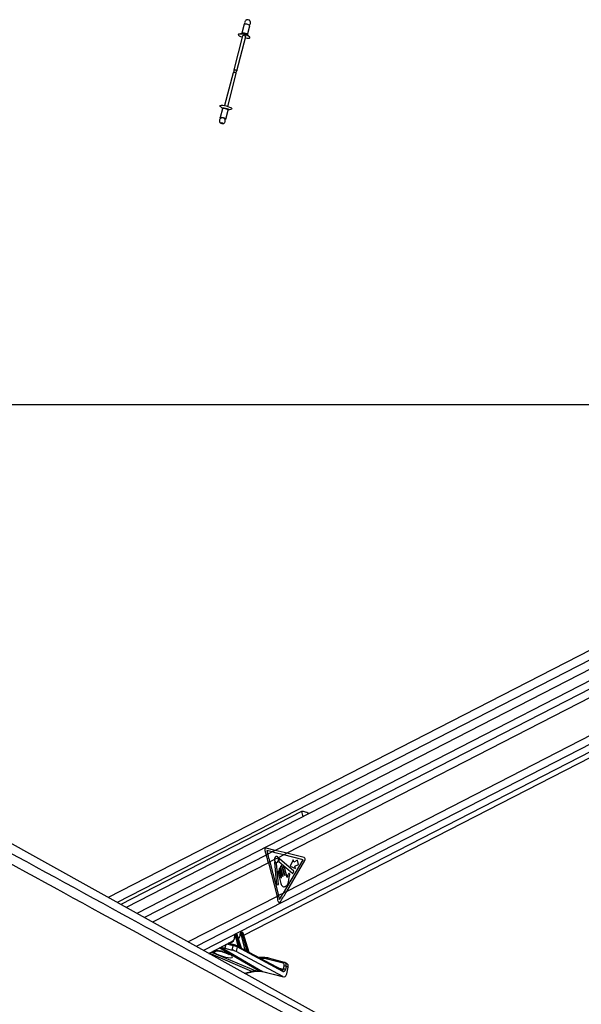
# Model space of a CAD drawing. Header units: millimetres. Extents: x 20 to 23339, y 40 to 19992.
# Tile 38 of 154: x 5284 to 6050, y 7142 to 8485. Entities that reach past the tile are written whole.
import ezdxf

# ---------------------------------------------------------------- set-up
doc = ezdxf.new("R2010")
doc.units = ezdxf.units.MM
doc.header["$LTSCALE"] = 2
doc.layers.add('COMPONENT_GEOMETRY', color=7, linetype='Continuous')
doc.styles.add('SLDTEXTSTYLE0', font='TXT', dxfattribs={"width": 0.75})
doc.dimstyles.new('SLDDIMSTYLE0', dxfattribs={"dimtxt": 100, "dimasz": 6.604, "dimexe": 0, "dimexo": 0.0625, "dimgap": 25, "dimtad": 0, "dimtih": 1, "dimtoh": 1, "dimdec": 0, "dimrnd": 1e-09, "dimzin": 12, "dimdsep": 46, "dimtxsty": 'SLDTEXTSTYLE0', "dimsah": 1, "dimcen": 0.09, "dimadec": 0, "dimazin": 3, "dimtfac": 1, "dimtdec": 0, "dimtofl": 0, "dimtmove": 0, "dimatfit": 3, "dimfxl": 1, "dimfrac": 2, "dimtolj": 1, "dimtzin": 12, "dimarcsym": 0})

# ---------------------------------------------------------------- blocks, each defined once
blk = doc.blocks.new('_D_4')
at = {"layer": 'COMPONENT_GEOMETRY', "color": 7}
for p, q in [((6638.5, 7959.5), (1620.3, 7959.5)), ((1626.6, 7959.5), (1626.6, 5191.3)), ((1426.6, 5171), (1396.1, 5171)), ((1396.1, 5171), (1396.1, 5012.3)), ((1826.7, 5171), (1857.2, 5171)), ((1857.2, 5171), (1857.2, 5012.3)), ((1396.1, 5012.3), (1426.6, 5012.3)), ((1857.2, 5012.3), (1826.7, 5012.3)), ((1626.6, 2094.5), (1626.6, 4862.7)), ((6459.7, 2094.5), (1620.3, 2094.5))]:
    blk.add_line(p, q, dxfattribs=at)
for points in [[(1626.6, 7959.5), (1625.6, 7952.9), (1627.6, 7952.9)], [(1626.6, 2094.5), (1627.6, 2101.1), (1625.6, 2101.1)]]:
    blk.add_solid(points, dxfattribs=at)
at = {"layer": 'COMPONENT_GEOMETRY', "color": 7, "char_height": 100, "attachment_point": 1, "style": 'SLDTEXTSTYLE0'}
for s, insert in [('9\'7.45"', (1426.6, 5141.2)), ('2933mm', (1353.8, 4991.6))]:
    blk.add_mtext(s, dxfattribs=dict(at, insert=insert))

msp = doc.modelspace()

# ---------------------------------------------------------------- linework, layer by layer
at = {"color": 7, "linetype": 'Continuous', "lineweight": 25}
for p, q in [((5590.19, 8478.21), (5587.06, 8466.04)), ((5594.81, 8464.05), (5597.94, 8476.22)), ((5588.09, 8462.72), (5576.1, 8416.07)), ((5580.32, 8414.98), (5592.31, 8461.64)), ((5586.91, 8465.7), (5583.17, 8464.88)), ((5594.67, 8463.77), (5593.91, 8464.23)), ((5594.66, 8463.76), (5594.82, 8463.64)), ((5597.66, 8461.15), (5594.78, 8463.68)), ((5575.11, 8412.22), (5563.61, 8367.44)), ((5567.83, 8366.35), (5579.34, 8411.14)), ((5576.15, 8414.03), (5575.13, 8412.25)), ((5576.1, 8416.03), (5576.13, 8414.01)), ((5579.3, 8413.19), (5580.31, 8414.95)), ((5579.34, 8411.17), (5579.3, 8413.22)), ((5557.78, 8366.05), (5560.66, 8363.52)), ((5560.63, 8363.15), (5557.5, 8350.98)), ((5565.25, 8348.99), (5568.37, 8361.16)), ((5568.52, 8361.5), (5572.27, 8362.33)), ((6605.91, 7904.86), (5404.92, 7287.66)), ((6619.97, 7885.97), (5429.33, 7274.09)), ((5589.9, 7236.12), (6635.01, 7773.21)), ((6374.84, 6748.91), (4581.99, 7744.75)), ((5668.36, 7404.73), (5422.04, 7278.14)), ((5618.41, 7351.74), (5620.31, 7345.6)), ((5632.67, 7351.95), (5620.23, 7354.97)), ((5622.47, 7346.71), (5620.31, 7345.6)), ((5620.98, 7351.53), (5622.47, 7346.71)), ((5628.36, 7349.73), (5620.98, 7351.53)), ((5628.36, 7349.73), (5622.47, 7346.71)), ((5632.67, 7351.95), (5628.36, 7349.73)), ((5644.15, 7345.83), (5636.64, 7341.97)), ((5648.46, 7348.04), (5644.15, 7345.83)), ((5670.7, 7339.15), (5644.15, 7345.83)), ((5672.08, 7342.1), (5648.46, 7348.04)), ((5625.44, 7336.22), (5623.29, 7335.11)), ((5623.29, 7335.11), (5635.08, 7289.22)), ((5631.47, 7339.31), (5625.44, 7336.22)), ((5625.44, 7336.22), (5637.23, 7290.33)), ((5636.64, 7341.97), (5631.47, 7339.31)), ((5631.64, 7335.35), (5634.34, 7304.96)), ((5637.06, 7305.45), (5634.51, 7334.2)), ((5637.63, 7336.89), (5656.56, 7320.26)), ((5657.94, 7323.48), (5638.26, 7340.26)), ((5643.91, 7293.76), (5670.7, 7339.15)), ((5648.2, 7295.96), (5673.1, 7338.14)), ((5657.05, 7339.09), (5652.95, 7330.31)), ((5652.95, 7330.31), (5660.08, 7327.29)), ((5657.84, 7335.99), (5657.05, 7339.09)), ((5662.71, 7338.49), (5657.84, 7335.99)), ((5659.28, 7330.39), (5664.15, 7332.89)), ((5660.08, 7327.29), (5659.28, 7330.39)), ((5664.15, 7332.89), (5662.71, 7338.49)), ((5636.44, 7321.51), (5640.21, 7306.83)), ((5637.94, 7325.7), (5640.83, 7314.46)), ((5640.55, 7314.32), (5638.44, 7322.54)), ((5639.75, 7328.68), (5642.9, 7316.43)), ((5642.62, 7316.29), (5639.94, 7326.72)), ((5645.18, 7317.6), (5642.03, 7329.85)), ((5643.04, 7327.18), (5645.46, 7317.75)), ((5648.72, 7315.1), (5645.31, 7328.35)), ((5656.56, 7320.26), (5657.94, 7323.48)), ((5634.34, 7304.96), (5637.06, 7305.45)), ((5650.89, 7311.05), (5651.63, 7315.88)), ((5637.23, 7290.33), (5635.08, 7289.22)), ((5643.91, 7293.76), (5637.23, 7290.33)), ((5648.2, 7295.96), (5643.91, 7293.76)), ((5577.84, 7236.1), (5577.56, 7236.1)), ((5578.64, 7237.77), (5577.67, 7237.27)), ((5578.96, 7237.85), (5577.99, 7237.35)), ((5577.99, 7237.35), (5578.27, 7237.35)), ((5578.27, 7237.35), (5579.24, 7237.85)), ((5579.24, 7237.85), (5578.96, 7237.85)), ((5579.49, 7237.91), (5579.2, 7237.91)), ((5580.66, 7236.49), (5579.67, 7235.98)), ((5579.67, 7235.98), (5583.71, 7220.17)), ((5586.18, 7218.81), (5580.66, 7236.49)), ((5586.6, 7218.55), (5580.92, 7236.76)), ((5585.83, 7238.3), (5585.21, 7238.3)), ((5586.37, 7240.02), (5585.32, 7239.47)), ((5586.7, 7240.09), (5585.64, 7239.55)), ((5585.64, 7239.55), (5586.27, 7239.55)), ((5586.27, 7239.55), (5587.32, 7240.09)), ((5591.74, 7216.5), (5586.29, 7237.84)), ((5587.32, 7240.09), (5586.7, 7240.09)), ((5587.56, 7240.15), (5586.94, 7240.15)), ((5588.74, 7238.74), (5587.66, 7238.18)), ((5587.66, 7238.18), (5593.68, 7214.63)), ((5596.81, 7212.85), (5588.74, 7238.74)), ((5597.17, 7212.8), (5589, 7239)), ((5542.01, 7211.51), (5575.37, 7228.65)), ((5577.02, 7223.08), (5568.61, 7225.18)), ((5577.02, 7223.08), (5577.27, 7222.98)), ((5581.85, 7221.72), (5578.3, 7235.64)), ((5582.33, 7232.23), (5582.94, 7232.54)), ((5564.09, 7218.51), (5573.98, 7216.04)), ((5573.98, 7216.04), (5575.2, 7221.79)), ((5580.64, 7220.18), (5579.32, 7213.95)), ((5642.98, 7179.97), (5579.32, 7213.95)), ((5580.15, 7221.86), (5579.94, 7221.93)), ((5582.17, 7220.78), (5580.15, 7221.86)), ((5643.01, 7186.88), (5580.64, 7220.18)), ((5591.66, 7215.71), (5586.76, 7218.32)), ((5597.17, 7212.79), (5597.17, 7212.8)), ((5642.52, 7188.56), (5597.18, 7212.76)), ((5618.1, 7205.78), (5610.26, 7205.78)), ((5643.31, 7197.92), (5621.63, 7203.8)), ((5645.17, 7199.19), (5623.49, 7205.07)), ((5645.74, 7198.94), (5645.17, 7199.19)), ((5645.37, 7199.12), (5645.17, 7199.19)), ((5648.52, 7197.61), (5645.86, 7198.93)), ((5591.41, 7184.07), (5602.77, 7186.6)), ((5606, 7187.47), (5610.34, 7187.47)), ((5607.4, 7187.13), (5611.74, 7187.13)), ((5615.13, 7186.93), (5642.98, 7179.97)), ((5615.88, 7186.64), (5643.72, 7179.68)), ((5643.79, 7189.97), (5644.73, 7194.38)), ((5647.5, 7193.81), (5646.57, 7189.39)), ((5650.17, 7192.5), (5647.5, 7193.81)), ((5648.31, 7183.74), (5650.17, 7192.5))]:
    msp.add_line(p, q, dxfattribs=at)
at = {"color": 8, "linetype": 'Continuous', "lineweight": 25}
for p, q in [((5594.78, 8463.68), (5594.67, 8463.77)), ((6617.76, 7897.75), (5417.26, 7280.8)), ((6615.22, 7867.99), (5443.87, 7266.02)), ((6614.74, 7856.64), (5632.67, 7351.95)), ((6614.74, 7844.62), (5648.46, 7348.04)), ((6618.92, 7794.82), (5648.2, 7295.96)), ((6623.51, 7785.45), (5525.04, 7220.94)), ((6629.4, 7777.89), (5534.94, 7215.44)), ((5668.36, 7404.73), (5670.13, 7397.84)), ((5620.31, 7345.6), (5454.25, 7260.26)), ((5623.29, 7335.11), (5465.49, 7254.01)), ((5635.08, 7289.22), (5514.07, 7227.03)), ((5565.12, 7223.38), (5564.09, 7218.51)), ((5575.2, 7221.79), (5566.34, 7224.01)), ((5568.99, 7225.37), (5581.85, 7221.72)), ((5600.73, 7186.93), (5542.66, 7211.84)), ((5545.62, 7213.36), (5606, 7187.47)), ((5610.34, 7187.47), (5556.34, 7218.87)), ((5557.35, 7214.58), (5557.17, 7214.85)), ((5558.38, 7219.92), (5615.13, 7186.93)), ((5588.39, 7217.46), (5591.74, 7216.5)), ((5616.76, 7204.44), (5612.77, 7204.44)), ((5645.65, 7198.98), (5645.37, 7199.12)), ((5590.4, 7184.63), (5600.73, 7186.93)), ((5615.13, 7186.93), (5615.88, 7186.64)), ((5636.43, 7191.81), (5643.79, 7189.97))]:
    msp.add_line(p, q, dxfattribs=at)
at = {"color": 7, "linetype": 'Continuous', "lineweight": 25, "flags": 128}
for points in [[(5597.94, 8476.22), (5597.94, 8476.25), (5597.7, 8476.69), (5596.89, 8477.22)], [(5597.77, 8483.47), (5597.73, 8483.51), (5597.3, 8483.79)], [(5596.06, 8462.18), (5594.18, 8463.01), (5591.94, 8463.77), (5589.55, 8464.39), (5587.21, 8464.81), (5585.15, 8465), (5583.53, 8464.94), (5582.5, 8464.63), (5582.16, 8464.1), (5582.53, 8463.41), (5583.58, 8462.6), (5585.23, 8461.76), (5587.31, 8460.95), (5587.61, 8460.85)], [(5592.31, 8461.64), (5592.32, 8461.65), (5592.18, 8461.89), (5591.74, 8462.18)], [(5591.83, 8459.76), (5592.04, 8459.73), (5594.27, 8459.42), (5596.13, 8459.35), (5597.47, 8459.54), (5598.16, 8459.96), (5598.15, 8460.58), (5597.43, 8461.34), (5596.06, 8462.18)], [(5576.1, 8416.03), (5576.1, 8416.05), (5576.28, 8416.21), (5576.76, 8416.27), (5577.46, 8416.21), (5578.28, 8416.05), (5579.08, 8415.81), (5579.75, 8415.52), (5580.19, 8415.24), (5580.33, 8415), (5580.31, 8414.95)], [(5579.34, 8411.14), (5579.34, 8411.15), (5579.2, 8411.39), (5578.77, 8411.68)], [(5557.78, 8366.05), (5557.29, 8366.62), (5557.27, 8367.24), (5557.97, 8367.66), (5559.3, 8367.85), (5561.17, 8367.78), (5563.4, 8367.48), (5565.79, 8366.95), (5568.13, 8366.25), (5570.21, 8365.45), (5571.85, 8364.6), (5572.91, 8363.8), (5573.28, 8363.1), (5572.94, 8362.57), (5572.27, 8362.33)], [(5558.54, 8349.99), (5557.74, 8350.51), (5557.49, 8350.95), (5557.83, 8351.25), (5558.71, 8351.35), (5560, 8351.25), (5561.49, 8350.95), (5562.97, 8350.51), (5564.2, 8349.99), (5565, 8349.46), (5565.25, 8349.02), (5564.91, 8348.72), (5564.11, 8348.62)], [(5558.14, 8343.41), (5557.7, 8343.69), (5557.57, 8343.93), (5557.75, 8344.09), (5558.23, 8344.15), (5558.93, 8344.09), (5559.75, 8343.93), (5560.55, 8343.69), (5561.22, 8343.41), (5561.66, 8343.12), (5561.8, 8342.88), (5561.61, 8342.72), (5561.13, 8342.66), (5560.43, 8342.72), (5559.62, 8342.88), (5558.81, 8343.12), (5558.14, 8343.41)], [(5631.47, 7339.31), (5631.77, 7337.67), (5632.51, 7336.34), (5633.56, 7335.55), (5634.76, 7335.44), (5635.88, 7336.01), (5636.75, 7337.19), (5637.2, 7338.75), (5637.16, 7340.45), (5636.64, 7341.97)], [(5632.11, 7335.71), (5632.04, 7335.77), (5631.96, 7335.8), (5631.87, 7335.79), (5631.79, 7335.75), (5631.72, 7335.68), (5631.67, 7335.58), (5631.65, 7335.47), (5631.64, 7335.35)], [(5638.26, 7340.26), (5638.19, 7340.3), (5638.11, 7340.31), (5638.04, 7340.3), (5637.96, 7340.25), (5637.9, 7340.18), (5637.86, 7340.09), (5637.83, 7339.99), (5637.83, 7339.88)], [(5642.03, 7329.85), (5641.78, 7330.42), (5641.4, 7330.82), (5640.95, 7330.97), (5640.48, 7330.87), (5640.07, 7330.53), (5639.8, 7329.99), (5639.68, 7329.34), (5639.75, 7328.68)], [(5638.44, 7322.54), (5638.22, 7323.04), (5637.89, 7323.38), (5637.49, 7323.52), (5637.08, 7323.44), (5636.72, 7323.13), (5636.48, 7322.66), (5636.38, 7322.09), (5636.44, 7321.51)], [(5639.94, 7326.72), (5639.72, 7327.22), (5639.39, 7327.57), (5638.99, 7327.71), (5638.58, 7327.62), (5638.22, 7327.32), (5637.98, 7326.85), (5637.88, 7326.28), (5637.94, 7325.7)], [(5645.31, 7328.35), (5645.07, 7328.92), (5644.69, 7329.32), (5644.23, 7329.47), (5643.76, 7329.37), (5643.36, 7329.03), (5643.08, 7328.49), (5642.97, 7327.84), (5643.04, 7327.18)], [(5645.46, 7317.75), (5645.47, 7317.67), (5645.46, 7317.59), (5645.42, 7317.52), (5645.37, 7317.48), (5645.31, 7317.46), (5645.25, 7317.48), (5645.21, 7317.53), (5645.18, 7317.6)], [(5640.83, 7314.46), (5640.84, 7314.38), (5640.83, 7314.3), (5640.79, 7314.23), (5640.74, 7314.19), (5640.68, 7314.17), (5640.63, 7314.19), (5640.58, 7314.24), (5640.55, 7314.32)], [(5642.9, 7316.43), (5642.91, 7316.35), (5642.9, 7316.27), (5642.86, 7316.2), (5642.81, 7316.16), (5642.75, 7316.15), (5642.69, 7316.17), (5642.65, 7316.22), (5642.62, 7316.29)], [(5579.2, 7237.91), (5579.09, 7237.9), (5578.96, 7237.85)], [(5579.49, 7237.91), (5579.37, 7237.9), (5579.24, 7237.85)], [(5586.7, 7240.09), (5586.83, 7240.14), (5586.94, 7240.15)], [(5587.32, 7240.09), (5587.45, 7240.14), (5587.56, 7240.15)], [(5618.56, 7205.67), (5618.29, 7205.76), (5618.1, 7205.78)]]:
    msp.add_lwpolyline(points, dxfattribs=at)
at = {"color": 8, "linetype": 'Continuous', "lineweight": 25, "flags": 128}
for points in [[(5593.77, 8465.05), (5594.57, 8464.53), (5594.82, 8464.08), (5594.81, 8464.06)], [(5560.66, 8363.52), (5560.62, 8363.56), (5560.34, 8364.05), (5560.73, 8364.39), (5561.72, 8364.5), (5563.16, 8364.39), (5564.84, 8364.05), (5566.5, 8363.56), (5567.89, 8362.97), (5568.79, 8362.38), (5569.07, 8361.88), (5568.69, 8361.55), (5568.52, 8361.5)], [(5568.37, 8361.16), (5568.38, 8361.19), (5568.13, 8361.63), (5567.33, 8362.15), (5566.1, 8362.68), (5564.62, 8363.12), (5563.13, 8363.42), (5561.84, 8363.52), (5560.96, 8363.42), (5560.63, 8363.15)], [(5580.92, 7236.76), (5580.92, 7236.75), (5580.91, 7236.7), (5580.86, 7236.63), (5580.78, 7236.57), (5580.66, 7236.49)], [(5584.95, 7237.97), (5584.82, 7238.03), (5584.72, 7238.1), (5584.65, 7238.18), (5584.63, 7238.26), (5584.62, 7238.28)], [(5588.74, 7238.74), (5588.85, 7238.81), (5588.94, 7238.88), (5588.99, 7238.94), (5589, 7238.99), (5589, 7239)], [(5576.98, 7235.9), (5576.98, 7235.9), (5577.01, 7235.84), (5577.07, 7235.78), (5577.17, 7235.74), (5577.3, 7235.7)], [(5606, 7187.47), (5606.81, 7187.19), (5607.4, 7187.13)], [(5610.34, 7187.47), (5611.15, 7187.19), (5611.72, 7187.13)]]:
    msp.add_lwpolyline(points, dxfattribs=at)
at = {"color": 7, "linetype": 'Continuous', "lineweight": 25}
for centre, radius, start, end in [((5594.44, 8478.48), 6.04, 61.7308, 95.77366), ((5592.5, 8470.68), 7.88, 56.07673, 107.02745), ((5589.35, 8458.62), 4.29, 56.07673, 107.02745), ((5576.37, 8408.12), 4.29, 56.07673, 107.02745), ((5560.15, 8345.21), 5.5, 53.87223, 97.33952), ((5406.39, 7279.34), 223.95, 14.41876, 17.2083), ((5408.54, 7280.45), 223.95, 14.41876, 17.2083), ((5634.49, 7337.55), 3, 217.76359, 265.08472), ((5634.16, 7334.21), 0.35, 357.8989, 77.49995), ((5637.99, 7337.23), 0.502, 160.30246, 223.55564), ((5631.1, 7339.47), 6.74, 342.14593, 3.45079), ((5670.8, 7339.66), 2.75, 326.45167, 62.45976), ((5426.33, 7236.12), 217.76, 12.92744, 14.41318), ((5424.72, 7235.15), 217.2, 12.56645, 14.41461), ((5578.65, 7236.42), 1.13, 125.33518, 196.56223), ((5578.93, 7236.42), 1.13, 125.33518, 196.56223), ((5577.96, 7239.94), 4.31, 274.55518, 293.40825), ((5586.3, 7238.62), 1.13, 125.33518, 196.56223), ((5586.92, 7238.62), 1.13, 125.33518, 196.56223), ((5585.95, 7242.14), 4.31, 274.55518, 293.40825), ((5584.12, 7220.03), 0.439, 161.61835, 209.08894), ((5586.61, 7218.67), 0.451, 161.98185, 206.25298), ((5594.15, 7214.48), 0.492, 162.8927, 197.28954), ((5597.3, 7212.7), 0.511, 163.15887, 193.25235), ((5616.82, 7185.87), 18.57, 74.98734, 90.19035), ((5618.63, 7186.12), 19.54, 74.98734, 90.19035), ((5643.93, 7183.63), 6.33, 65.406, 91.22324), ((5644.87, 7188.05), 6.33, 65.406, 91.22324)]:
    msp.add_arc(centre, radius, start, end, dxfattribs=at)
at = {"color": 8, "linetype": 'Continuous', "lineweight": 25}
for centre, radius, start, end in [((5587.86, 8452.76), 12.97, 62.18151, 94.18302), ((5589.37, 8458.5), 7.89, 56.10883, 106.96051), ((5576.83, 7221.42), 1.67, 83.26181, 167.01175), ((5550.31, 7222.58), 8.01, 256.37793, 288.20033), ((5579.32, 7220.7), 1.42, 338.46559, 54.32168), ((5581.21, 7221.65), 0.648, 302.12693, 5.8341), ((5581.31, 7221.63), 0.833, 307.35153, 356.43209), ((5591.14, 7216.43), 0.61, 292.4358, 7.13001), ((5591.17, 7216.42), 0.641, 293.08152, 4.24658), ((5618.31, 7204.23), 1.57, 97.93795, 172.30364), ((5623.27, 7203.4), 1.68, 82.42643, 166.29677), ((5644.95, 7197.52), 1.68, 82.42643, 166.29677), ((5602.19, 7189.48), 2.93, 240.19745, 281.09004), ((5641.69, 7187.4), 1.42, 338.46559, 54.32168)]:
    msp.add_arc(centre, radius, start, end, dxfattribs=at)
at = {"color": 7, "linetype": 'Continuous', "lineweight": 25}
for centre, major_axis, ratio, start_param, end_param in [((5620.03, 7352.57), (-0.24, 2.43), 0.7207392, 6.0372007, 8.1326028), ((5531.01, 7345.83), (249.46, -50.36), 0.0977317, 1.1199105, 1.1897237), ((5535.32, 7348.04), (249.46, -50.36), 0.0977317, 1.1199105, 1.1897237), ((5530.77, 7293.76), (165.79, 238.22), 0.3281908, 4.9004571, 4.93695), ((5535.06, 7295.96), (165.79, 238.22), 0.3281908, 4.8784607, 4.93695), ((5577.67, 7235.63), (-0.208, 0.455), 0.6722722, 5.9843781, 7.3944837), ((5577.95, 7235.63), (-0.208, 0.455), 0.6722722, 4.4484883, 5.9843781), ((5578.62, 7235.93), (-0.67, 1.34), 0.667317, 4.428083, 5.9639727), ((5579.62, 7236.45), (-0.71, 1.32), 0.6616964, 4.4084912, 5.944381), ((5585.32, 7237.82), (-0.208, 0.455), 0.6722722, 5.9843781, 7.2486115), ((5585.94, 7237.82), (-0.208, 0.455), 0.6722722, 4.4484883, 5.9843781), ((5586.62, 7238.13), (-0.67, 1.34), 0.667317, 4.428083, 5.9639727), ((5587.69, 7238.69), (-0.71, 1.32), 0.6616964, 4.4084912, 5.944381), ((5569.18, 7237.84), (-4.54, 10.03), 0.6728942, 3.1747413, 3.5170201), ((5578.6, 7222.27), (1.89, -0.75), 0.1227735, 0.8256764, 2.3976287), ((5576.74, 7241.72), (-4.54, 10.03), 0.6728942, 3.2846266, 3.37025), ((5557.46, 7222.05), (9.43, -3.74), 0.1227735, 4.9117535, 5.5392213), ((5576.63, 7214.63), (3.77, -1.5), 0.1227735, 0.8256764, 2.3976287), ((5577.86, 7220.43), (3.84, -1.17), 0.1943779, 0.8217162, 2.3936685), ((5582.82, 7220.88), (1.24, -0.89), 0.1447744, 2.2469792, 2.5565144), ((5535.84, 7243.04), (74.5, -38.78), 0.0278678, 0.8434322, 0.8875813), ((5536.19, 7243.06), (74.14, -38.79), 0.0223659, 0.8421465, 0.8862956), ((5592.71, 7215.66), (1.24, -0.89), 0.1447744, 2.4713168, 2.5565144), ((5535.84, 7243.04), (74.5, -38.78), 0.0278678, 0.6267045, 0.6965384), ((5536.19, 7243.06), (74.14, -38.79), 0.0223659, 0.6254189, 0.6952527), ((5641.86, 7194.21), (1.77, 3.59), 0.6675995, 5.076761, 6.4133328), ((5643.2, 7193.55), (2.66, 5.38), 0.6678917, 6.283093, 6.4133788), ((5645.87, 7192.23), (2.66, 5.38), 0.6675995, 5.076761, 6.283047), ((5596.68, 7149.7), (18.43, 35.57), 0.6894012, 0.3356831, 0.5119979), ((5601.02, 7149.7), (17.75, 35.91), 0.6596861, 0.1462351, 0.3225499), ((5644.31, 7185.71), (-0.23, 6.12), 0.6824235, 2.7623598, 4.3579059), ((5643.9, 7190.71), (-0.16, 4.08), 0.6824235, 2.7623598, 4.3579059)]:
    msp.add_ellipse(centre, major_axis=major_axis, ratio=ratio, start_param=start_param, end_param=end_param, dxfattribs=at)
at = {"color": 8, "linetype": 'Continuous', "lineweight": 25}
for centre, major_axis, ratio, start_param, end_param in [((5578.34, 7235.93), (-0.67, 1.34), 0.667317, 5.9639727, 6.2891422), ((5579.34, 7236.45), (-0.71, 1.32), 0.6616964, 5.944381, 6.2734964), ((5576.07, 7241.42), (-5, 10.92), 0.6722722, 3.362704, 4.1070188), ((5585.99, 7238.13), (-0.67, 1.34), 0.667317, 5.9639727, 6.2938173), ((5587.07, 7238.69), (-0.71, 1.32), 0.6616964, 5.944381, 6.2734964), ((5568.51, 7237.53), (-5, 10.92), 0.6722722, 2.7677048, 4.2528911), ((5561.27, 7210.62), (13.1, -4.08), 0.2216761, 3.1527091, 8.2406214), ((5643.2, 7193.55), (2.66, 5.38), 0.6678917, 5.076807, 6.283093), ((5642.46, 7190.62), (-0.48, 2.09), 0.5968415, 2.8476041, 4.2599434)]:
    msp.add_ellipse(centre, major_axis=major_axis, ratio=ratio, start_param=start_param, end_param=end_param, dxfattribs=at)
at = {"color": 7, "linetype": 'Continuous', "lineweight": 25}
for points, knots in [([(5593.85, 8484.46), (5593.53, 8484.34), (5592.77, 8484.07), (5591.78, 8483.15), (5591.01, 8481.8), (5590.83, 8480.27), (5591.03, 8479.15), (5591.31, 8478.67), (5591.37, 8478.58)], [0, 0, 0, 0, 0.1421924, 0.3328008, 0.54221082, 0.77323205, 0.9538268, 1, 1, 1, 1]), ([(5597.08, 8477.1), (5597.39, 8477.34), (5598.1, 8477.9), (5598.8, 8479.22), (5599.01, 8480.75), (5598.69, 8482.09), (5598.23, 8482.97), (5597.86, 8483.35), (5597.73, 8483.48)], [0, 0, 0, 0, 0.1596591, 0.3682613, 0.5983869, 0.778291, 0.928132, 1, 1, 1, 1]), ([(5586.83, 8465.68), (5586.82, 8465.68), (5586.8, 8465.66), (5586.98, 8465.73), (5587.25, 8465.74), (5587.36, 8465.74)], [0, 0, 0, 0, 0.1959961, 0.6486801, 1, 1, 1, 1]), ([(5587.04, 8466.04), (5587.04, 8466), (5587.02, 8465.84), (5586.92, 8465.75), (5586.84, 8465.69)], [0, 0, 0, 0, 0.2003213, 1, 1, 1, 1]), ([(5594.84, 8463.62), (5594.85, 8463.61), (5594.87, 8463.58), (5594.75, 8463.77), (5594.82, 8463.97), (5594.84, 8464.04)], [0, 0, 0, 0, 0.1649761, 0.698365, 1, 1, 1, 1]), ([(5559.46, 8350.65), (5559.14, 8350.53), (5558.38, 8350.25), (5557.39, 8349.34), (5556.63, 8347.99), (5556.43, 8346.45), (5556.75, 8345.12), (5557.2, 8344.24), (5557.57, 8343.86), (5557.69, 8343.74)], [0, 0, 0, 0, 0.1218344, 0.2830019, 0.4615954, 0.6586159, 0.8126397, 0.940925, 1, 1, 1, 1]), ([(5560.59, 8363.58), (5560.59, 8363.59), (5560.56, 8363.62), (5560.69, 8363.43), (5560.62, 8363.23), (5560.59, 8363.16)], [0, 0, 0, 0, 0.164603, 0.6967855, 1, 1, 1, 1]), ([(5568.4, 8361.15), (5568.4, 8361.19), (5568.41, 8361.36), (5568.63, 8361.53), (5568.61, 8361.52), (5568.61, 8361.52)], [0, 0, 0, 0, 0.1563764, 0.711609, 1, 1, 1, 1]), ([(5561.58, 8342.74), (5561.9, 8342.86), (5562.67, 8343.14), (5563.66, 8344.05), (5564.42, 8345.4), (5564.62, 8346.94), (5564.31, 8348.28), (5563.86, 8349.15), (5563.49, 8349.53), (5563.37, 8349.65)], [0, 0, 0, 0, 0.1221758, 0.2846572, 0.4631657, 0.6600964, 0.8140417, 0.9422588, 1, 1, 1, 1]), ([(6591.82, 6612.47), (6385.14, 6725.29), (5990.82, 6940.55), (5458.3, 7231.57), (5063.47, 7447.73), (4787.38, 7599.42), (4635.48, 7683.21), (4552.76, 7729.14), (4538.7, 7736.95)], [0, 0, 0, 0, 0.3015454, 0.5753359, 0.7773277, 0.8783239, 0.9793204, 1, 1, 1, 1]), ([(5678.64, 7402.21), (5678.56, 7402.25), (5677.64, 7402.64), (5675.4, 7403.54), (5672.67, 7404.56), (5670.43, 7405.07), (5669.11, 7405.05), (5668.55, 7404.81), (5668.36, 7404.73)], [0, 0, 0, 0, 0.0253917, 0.2875047, 0.599755, 0.7895265, 0.9312571, 1, 1, 1, 1]), ([(5636.64, 7341.97), (5636.42, 7342.31), (5635.97, 7342.98), (5635.04, 7343.52), (5634.05, 7343.62), (5633.1, 7343.25), (5632.29, 7342.46), (5631.72, 7341.33), (5631.48, 7340.22), (5631.47, 7339.54), (5631.47, 7339.31)], [0, 0, 0, 0, 0.1335987, 0.2671966, 0.4008119, 0.5344211, 0.6680123, 0.8016105, 0.9352267, 1, 1, 1, 1]), ([(5649.27, 7317.07), (5649.22, 7316.75), (5649.13, 7316.14), (5648.96, 7315.56), (5648.88, 7315.28)], [0, 0, 0, 0, 0.5191471, 1, 1, 1, 1]), ([(5650.61, 7319.84), (5650.29, 7319.41), (5649.7, 7318.62), (5649.4, 7317.55), (5649.27, 7317.07)], [0, 0, 0, 0, 0.5468478, 1, 1, 1, 1]), ([(5651.63, 7315.88), (5651.8, 7316.65), (5652.02, 7317.62), (5652.33, 7318.79), (5652.3, 7319.44), (5652.14, 7319.93), (5651.92, 7320.22), (5651.6, 7320.41), (5651.09, 7320.34), (5650.77, 7320.01), (5650.61, 7319.84)], [0, 0, 0, 0, 0.36953197, 0.46223381, 0.55784055, 0.65371132, 0.7001721, 0.74700172, 0.87284461, 1, 1, 1, 1]), ([(5640.21, 7306.83), (5640.49, 7305.94), (5641.02, 7304.24), (5642.68, 7302.57), (5644.63, 7302.15), (5646.55, 7302.74), (5648.3, 7303.92), (5649.77, 7305.81), (5650.52, 7308.38), (5650.77, 7310.16), (5650.89, 7311.05)], [0, 0, 0, 0, 0.13106022, 0.25102357, 0.3769161, 0.50135521, 0.62716094, 0.75065015, 0.87535654, 1, 1, 1, 1]), ([(5648.88, 7315.28), (5648.86, 7315.24), (5648.81, 7315.17), (5648.75, 7315.11), (5648.72, 7315.1), (5648.72, 7315.1)], [0, 0, 0, 0, 0.5139901, 0.9849014, 1, 1, 1, 1]), ([(5636.71, 7282.41), (5636.79, 7282.16), (5636.94, 7281.66), (5637.36, 7281.12), (5637.89, 7280.81), (5638.46, 7280.78), (5639.02, 7281.02), (5639.38, 7281.38), (5639.55, 7281.63), (5639.57, 7281.68)], [0, 0, 0, 0, 0.16108005, 0.32216014, 0.48321599, 0.64407883, 0.80467871, 0.96512759, 1, 1, 1, 1]), ([(5436.47, 7258.52), (5540.43, 7201.78), (5679.05, 7126.12), (5886.93, 7012.69), (6060.15, 6918.18), (6257.49, 6810.53), (6444.29, 6708.62), (6561.81, 6644.52), (6620.57, 6612.47)], [0, 0, 0, 0, 0.2633228, 0.351097, 0.5266455, 0.7021941, 0.8510971, 1, 1, 1, 1]), ([(5577.68, 7237.26), (5577.57, 7237.2), (5577.34, 7237.07), (5577.1, 7236.73), (5576.97, 7236.32), (5576.98, 7236.04), (5576.98, 7235.9)], [0, 0, 0, 0, 0.2202703, 0.4881089, 0.7519096, 1, 1, 1, 1]), ([(5579.2, 7237.91), (5579.05, 7237.9), (5578.85, 7237.89), (5578.68, 7237.78), (5578.64, 7237.75)], [0, 0, 0, 0, 0.7619394, 1, 1, 1, 1]), ([(5580.92, 7236.76), (5580.87, 7236.9), (5580.74, 7237.22), (5580.37, 7237.62), (5579.92, 7237.87), (5579.62, 7237.9), (5579.49, 7237.91)], [0, 0, 0, 0, 0.2251996, 0.5302796, 0.7936761, 1, 1, 1, 1]), ([(5584.5, 7236.86), (5584.39, 7236.24), (5584.16, 7234.91), (5583.45, 7233.47), (5582.8, 7232.86), (5582.54, 7232.62)], [0, 0, 0, 0, 0.34804661, 0.74358671, 1, 1, 1, 1]), ([(5584.62, 7238.28), (5584.62, 7237.88), (5584.63, 7237.37), (5584.52, 7236.94), (5584.5, 7236.86)], [0, 0, 0, 0, 0.81217401, 1, 1, 1, 1]), ([(5585.33, 7239.46), (5585.22, 7239.4), (5584.99, 7239.27), (5584.76, 7238.93), (5584.64, 7238.58), (5584.63, 7238.36), (5584.62, 7238.28)], [0, 0, 0, 0, 0.2435753, 0.5456189, 0.8429484, 1, 1, 1, 1]), ([(5586.94, 7240.15), (5586.78, 7240.14), (5586.58, 7240.13), (5586.41, 7240.02), (5586.37, 7240)], [0, 0, 0, 0, 0.7600039, 1, 1, 1, 1]), ([(5589, 7239), (5588.94, 7239.14), (5588.81, 7239.47), (5588.45, 7239.86), (5588, 7240.11), (5587.69, 7240.14), (5587.56, 7240.15)], [0, 0, 0, 0, 0.2251996, 0.5302796, 0.7936761, 1, 1, 1, 1]), ([(5577.03, 7234.26), (5577, 7233.63), (5576.93, 7232.24), (5576.43, 7230.61), (5575.87, 7229.83), (5575.65, 7229.52)], [0, 0, 0, 0, 0.3319968, 0.7358738, 1, 1, 1, 1]), ([(5576.98, 7235.9), (5577.03, 7235.48), (5577.09, 7234.91), (5577.04, 7234.39), (5577.03, 7234.26)], [0, 0, 0, 0, 0.7430566, 1, 1, 1, 1]), ([(5552.74, 7215.12), (5552.73, 7215.12), (5552.68, 7215.11), (5552.95, 7215.14), (5553.57, 7215.13), (5554.75, 7215.03), (5556.09, 7214.85), (5557.02, 7214.64), (5557.36, 7214.56)], [0, 0, 0, 0, 0.0279822, 0.1721375, 0.351995, 0.5926157, 0.8499065, 1, 1, 1, 1]), ([(5557.35, 7214.58), (5557.75, 7214.49), (5558.96, 7214.22), (5561.04, 7213.65), (5563.5, 7212.85), (5565.85, 7211.96), (5567.78, 7211.09), (5569.1, 7210.39), (5569.85, 7209.91), (5569.94, 7209.83), (5569.98, 7209.8)], [0, 0, 0, 0, 0.0659107, 0.1991859, 0.3450874, 0.5022348, 0.6640232, 0.7976124, 0.9104647, 1, 1, 1, 1]), ([(5582.14, 7221.58), (5582.27, 7221.49), (5582.6, 7221.27), (5583.08, 7220.79), (5583.47, 7220.39), (5583.67, 7220.21), (5583.71, 7220.17)], [0, 0, 0, 0, 0.2052766, 0.54887, 0.9210651, 1, 1, 1, 1]), ([(5583.74, 7219.82), (5583.69, 7219.85), (5583.43, 7219.99), (5582.93, 7220.31), (5582.44, 7220.65), (5582.18, 7220.77), (5582.17, 7220.77)], [0, 0, 0, 0, 0.1039431, 0.5686154, 0.9824274, 1, 1, 1, 1]), ([(5586.77, 7218.32), (5586.77, 7218.32), (5586.77, 7218.32), (5586.73, 7218.34), (5586.67, 7218.41), (5586.61, 7218.49), (5586.6, 7218.54), (5586.6, 7218.55)], [0, 0, 0, 0, 0.005296, 0.3315649, 0.6231276, 0.9528899, 1, 1, 1, 1]), ([(5593.68, 7214.34), (5593.63, 7214.37), (5593.37, 7214.52), (5592.84, 7214.91), (5592.22, 7215.39), (5591.79, 7215.63), (5591.66, 7215.7)], [0, 0, 0, 0, 0.0838829, 0.4422626, 0.8292932, 1, 1, 1, 1]), ([(5591.81, 7216.47), (5591.89, 7216.43), (5592.1, 7216.3), (5592.52, 7215.9), (5593.02, 7215.35), (5593.43, 7214.86), (5593.64, 7214.66), (5593.68, 7214.63)], [0, 0, 0, 0, 0.1052615, 0.2802231, 0.6261442, 0.9328781, 1, 1, 1, 1]), ([(5597.19, 7212.75), (5597.19, 7212.75), (5597.19, 7212.74), (5597.18, 7212.78), (5597.17, 7212.8)], [0, 0, 0, 0, 0.5890957, 1, 1, 1, 1]), ([(5602.77, 7186.6), (5603.18, 7186.68), (5604.78, 7187.02), (5606.28, 7187.08), (5607.4, 7187.13)], [0, 0, 0, 0, 0.25058593, 1, 1, 1, 1]), ([(5611.74, 7187.13), (5612.1, 7187.13), (5613.56, 7187.1), (5614.89, 7186.84), (5615.88, 7186.64)], [0, 0, 0, 0, 0.25046179, 1, 1, 1, 1])]:
    msp.add_open_spline(points, degree=3, knots=knots, dxfattribs=at)
at = {"color": 8, "linetype": 'Continuous', "lineweight": 25}
for points, knots in [([(4560.95, 7736.95), (4575.21, 7729.14), (4641.7, 7692.75), (4812.31, 7599.41), (5020.48, 7485.66), (5245.85, 7362.58), (5367.15, 7296.36), (5436.47, 7258.52)], [0, 0, 0, 0, 0.0486818, 0.2270524, 0.5837964, 0.7621693, 1, 1, 1, 1]), ([(5549.75, 7215.49), (5550.42, 7215.54), (5551.79, 7215.64), (5554.5, 7215.37), (5556.39, 7215), (5557.17, 7214.85)], [0, 0, 0, 0, 0.3569142, 0.7335111, 1, 1, 1, 1]), ([(5586.18, 7218.81), (5586.26, 7218.74), (5586.41, 7218.61), (5586.56, 7218.53), (5586.62, 7218.53), (5586.6, 7218.54), (5586.6, 7218.55)], [0, 0, 0, 0, 0.3999514, 0.6950117, 0.9693043, 1, 1, 1, 1]), ([(5586.76, 7218.32), (5586.77, 7218.32), (5586.82, 7218.3), (5586.81, 7218.27), (5586.73, 7218.25), (5586.51, 7218.31), (5586.32, 7218.41), (5586.2, 7218.47)], [0, 0, 0, 0, 0.0156717, 0.2255313, 0.4524433, 0.6939363, 1, 1, 1, 1]), ([(5597.18, 7212.75), (5597.19, 7212.74), (5597.28, 7212.7), (5597.34, 7212.6), (5597.34, 7212.49), (5597.23, 7212.43), (5597.04, 7212.46), (5596.88, 7212.54), (5596.8, 7212.59)], [0, 0, 0, 0, 0.037469, 0.2343507, 0.4349961, 0.5951708, 0.7955305, 1, 1, 1, 1]), ([(5596.81, 7212.85), (5596.87, 7212.8), (5596.98, 7212.71), (5597.08, 7212.67), (5597.14, 7212.66), (5597.16, 7212.68), (5597.18, 7212.72), (5597.17, 7212.76), (5597.16, 7212.8)], [0, 0, 0, 0, 0.3009649, 0.5156707, 0.5726705, 0.7519167, 0.7880445, 1, 1, 1, 1])]:
    msp.add_open_spline(points, degree=3, knots=knots, dxfattribs=at)

# ---------------------------------------------------------------- dimensions: what is measured, and where the dimension line sits
at = {"layer": 'COMPONENT_GEOMETRY', "color": 7}
dim = msp.add_linear_dim(base=(1626.62, 7959.49), p1=(6462.29, 2094.49), p2=(6641.06, 7959.49), angle=90, dimstyle='SLDDIMSTYLE0', dxfattribs=at)
dim.commit()
dim.dimension.update_dxf_attribs({"geometry": '_D_4', "text_midpoint": (1626.62, 5026.99), "dimtype": 160})

doc.saveas('drawing.dxf')
